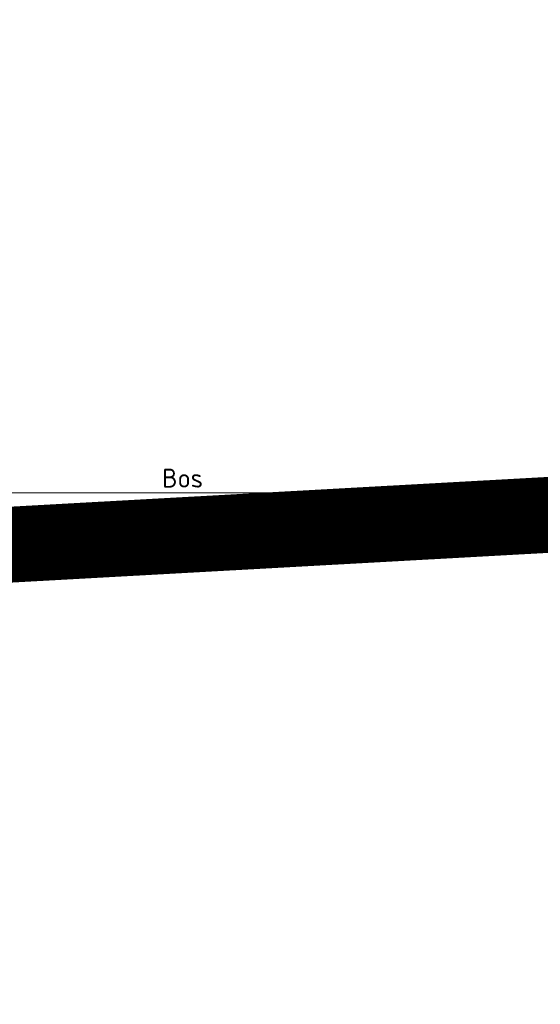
# Model space of a CAD drawing. Header units: metres. Extents: x 173015 to 189682, y 346605 to 348504.
# Tile 192 of 212: x 189116.62 to 189123.48, y 348474.23 to 348487.21. Entities that reach past the tile are written whole.
import ezdxf

# ---------------------------------------------------------------- set-up
doc = ezdxf.new("R2010")
doc.units = ezdxf.units.M
doc.header["$PDMODE"] = 35
doc.header["$PDSIZE"] = 0.075
doc.layers.add('X-XX-AL-DETAIL1-M-B', color=252, linetype='Continuous', lineweight=18)
doc.layers.add('X-XX-AL-HULPGEOMETRIE-G', color=50, linetype='Continuous', lineweight=25)
doc.styles.add('NLCS-ISO-M100-T25', font='NLCS-ISO.ttf', dxfattribs={"height": 0.25})
doc.dimstyles.new('NLCS-M100-T25-PIJL_L3_H2', dxfattribs={"dimscale": 0.1, "dimtxt": 2.5, "dimasz": 2.5, "dimexe": 2, "dimexo": 2, "dimgap": 0.7, "dimtad": 1, "dimdec": 3, "dimzin": 0, "dimdsep": 46, "dimtxsty": 'NLCS-ISO-M100-T25', "dimcen": 0, "dimdle": 2, "dimclrd": 256, "dimclre": 256, "dimclrt": 256, "dimazin": 0, "dimtfac": 1, "dimtdec": 3, "dimtofl": 0, "dimtmove": 0, "dimatfit": 3, "dimfxl": 2, "dimfxlon": 1, "dimtfillclr": 256, "dimtolj": 1, "dimtzin": 0, "dimlwd": -1, "dimlwe": -1, "dimarcsym": 0})

# ---------------------------------------------------------------- blocks, each defined once
blk = doc.blocks.new('*D100')
at = {"layer": 'Defpoints', "color": 0, "transparency": 16777216}
for p in [(189109.72, 348480.973), (189109.72, 348467.563), (189127.833, 348467.472)]:
    blk.add_point(p, dxfattribs=at)
at = {"layer": 'X-XX-AL-DETAIL1-M-B', "transparency": 16777216}
for p, q in [((189109.72, 348480.773), (189109.72, 348481.173)), ((189127.833, 348480.773), (189127.833, 348481.173)), ((189127.583, 348480.973), (189109.97, 348480.973))]:
    blk.add_line(p, q, dxfattribs=at)
for points in [[(189109.97, 348481.014), (189109.97, 348480.931), (189109.72, 348480.973)], [(189127.583, 348481.014), (189127.583, 348480.931), (189127.833, 348480.973)]]:
    blk.add_solid(points, dxfattribs=at)
at = {"layer": 'X-XX-AL-DETAIL1-M-B', "transparency": 16777216, "insert": (189118.768, 348481.168), "char_height": 0.25, "attachment_point": 5, "style": 'NLCS-ISO-M100-T25'}
blk.add_mtext('\\A1;Bos', dxfattribs=at)

msp = doc.modelspace()

# ---------------------------------------------------------------- linework, layer by layer
at = {"layer": 'X-XX-AL-HULPGEOMETRIE-G', "const_width": 1}
msp.add_lwpolyline([(188870.3288, 348466.6546), (189231.9216, 348486.6838), (189231.7016, 348466.6546), (188869.9405, 348480.3343)], dxfattribs=at)

# ---------------------------------------------------------------- dimensions: what is measured, and where the dimension line sits
at = {"layer": 'X-XX-AL-DETAIL1-M-B'}
dim = msp.add_linear_dim(base=(189109.7204, 348480.9727), p1=(189127.8334, 348467.4716), p2=(189109.7204, 348467.5627), text='Bos', dimstyle='NLCS-M100-T25-PIJL_L3_H2', dxfattribs=at)
dim.commit()
dim.dimension.update_dxf_attribs({"geometry": '*D100', "text_midpoint": (189118.7685, 348480.9727), "dimtype": 160})

doc.saveas('drawing.dxf')
